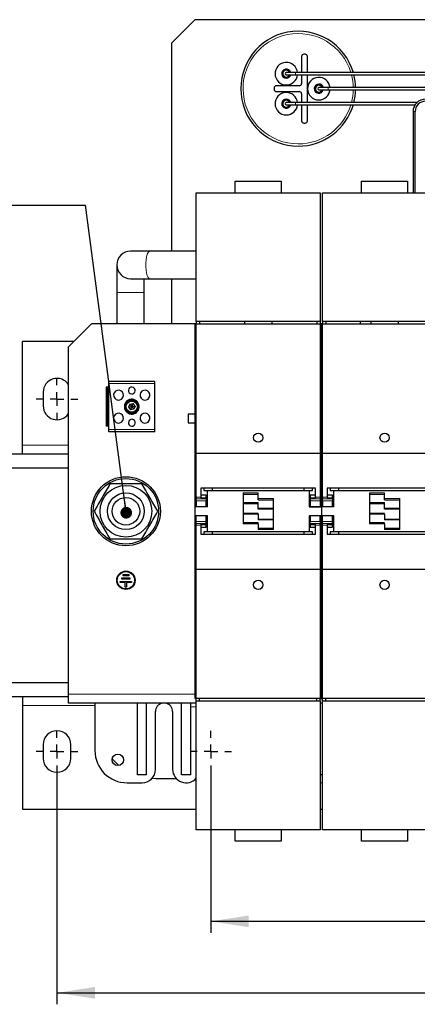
# Model space of a CAD drawing. Header units: millimetres. Extents: x 5 to 418, y 2 to 292.
# Tile 3 of 36: x 55 to 90, y 63 to 148. Entities that reach past the tile are written whole.
import ezdxf

# ---------------------------------------------------------------- set-up
doc = ezdxf.new("R2010")
doc.units = ezdxf.units.MM
doc.layers.add('SLD-0', color=7, linetype='Continuous')
doc.styles.add('SLDTEXTSTYLE0', font='TXT', dxfattribs={"width": 0.605})
doc.dimstyles.new('SLDDIMSTYLE0', dxfattribs={"dimtxt": 3.5, "dimasz": 3.302, "dimexe": 0, "dimexo": 0.0625, "dimgap": 0.875, "dimtad": 1, "dimlfac": 5, "dimrnd": 1e-09, "dimzin": 12, "dimdsep": 46, "dimtxsty": 'SLDTEXTSTYLE0', "dimsah": 1, "dimcen": 0.09, "dimadec": 0, "dimazin": 3, "dimtfac": 1, "dimtofl": 0, "dimtmove": 0, "dimatfit": 3, "dimfxl": 1, "dimfrac": 2, "dimtolj": 1, "dimtzin": 12, "dimarcsym": 0})
doc.dimstyles.new('SLDDIMSTYLE4', dxfattribs={"dimtxt": 0.18, "dimasz": 1.016, "dimexe": 0, "dimexo": 0.0625, "dimgap": 0, "dimtad": 0, "dimtih": 1, "dimtoh": 1, "dimdec": 0, "dimrnd": 1e-09, "dimzin": 0, "dimdsep": 46, "dimtxsty": 'Standard', "dimblk1": 'DOT', "dimblk2": 'DOT', "dimsah": 1, "dimcen": 0.09, "dimadec": 0, "dimazin": 0, "dimtfac": 1.016, "dimtdec": 0, "dimtofl": 0, "dimtmove": 0, "dimatfit": 3, "dimldrblk": 'DOT', "dimfxl": 1, "dimfrac": 2, "dimtolj": 1, "dimtzin": 0, "dimarcsym": 0})

# ---------------------------------------------------------------- blocks, each defined once
blk = doc.blocks.new('_D_6')
at = {"layer": 'SLD-0', "color": 7}
for p, q in [((72.121, 82.816), (72.121, 68.847)), ((135.321, 82.816), (135.321, 68.847)), ((72.121, 69.847), (135.321, 69.847))]:
    blk.add_line(p, q, dxfattribs=at)
for points in [[(72.121, 69.847), (75.423, 69.339), (75.423, 70.355)], [(135.321, 69.847), (132.019, 70.355), (132.019, 69.339)]]:
    blk.add_solid(points, dxfattribs=at)
at = {"layer": 'SLD-0', "color": 7, "insert": (99.711, 74.359), "char_height": 3.5, "attachment_point": 1, "style": 'SLDTEXTSTYLE0'}
blk.add_mtext('316', dxfattribs=at)
blk = doc.blocks.new('_D_7')
at = {"layer": 'SLD-0', "color": 7}
for p, q in [((58.721, 82.816), (58.721, 62.629)), ((148.721, 82.816), (148.721, 62.629)), ((58.721, 63.629), (148.721, 63.629))]:
    blk.add_line(p, q, dxfattribs=at)
for points in [[(58.721, 63.629), (62.023, 63.121), (62.023, 64.137)], [(148.721, 63.629), (145.419, 64.137), (145.419, 63.121)]]:
    blk.add_solid(points, dxfattribs=at)
at = {"layer": 'SLD-0', "color": 7, "insert": (99.711, 68.141), "char_height": 3.5, "attachment_point": 1, "style": 'SLDTEXTSTYLE0'}
blk.add_mtext('450', dxfattribs=at)
blk = doc.blocks.new('SW_NOTE_0_2')
at = {"layer": 'SLD-0', "color": 0}
blk.add_line((-30.44, 0), (0, 0), dxfattribs=at)
at = {"layer": 'SLD-0', "color": 0, "attachment_point": 1, "style": 'SLDTEXTSTYLE0'}
for s, insert, char_height in [('M16 Erdung', (-30.849, 9.824), 3.5), ('protective earth', (-29.658, 4.159), 3.175)]:
    blk.add_mtext(s, dxfattribs=dict(at, insert=insert, char_height=char_height))
blk = doc.blocks.new('_Dot')
at = {"color": 0, "linetype": 'ByBlock', "lineweight": -2}
blk.add_line((-0.5, 0), (-1, 0), dxfattribs=at)
at = {"color": 0, "linetype": 'ByBlock', "const_width": 0.5}
blk.add_lwpolyline([(-0.25, 0, 1), (0.25, 0, 1)], format="xyb", close=True, dxfattribs=at)
blk = doc.blocks.new('SW_CENTERMARKSYMBOL_0')
at = {"layer": 'SLD-0', "color": 0}
for p, q in [((0, 1.2), (0, 1.8)), ((-1.2, 0), (-1.8, 0)), ((0, 0), (-0.6, 0)), ((0, 0), (0, 0.6)), ((0, 0), (0, -0.6)), ((0, 0), (0.6, 0)), ((1.2, 0), (1.8, 0)), ((0, -1.2), (0, -1.8))]:
    blk.add_line(p, q, dxfattribs=at)
blk = doc.blocks.new('SW_CENTERMARKSYMBOL_4')
at = {"layer": 'SLD-0', "color": 0}
for p, q in [((0, 1.2), (0, 1.8)), ((-1.2, 0), (-1.8, 0)), ((0, 0), (-0.6, 0)), ((0, 0), (0, 0.6)), ((0, 0), (0, -0.6)), ((0, 0), (0.6, 0)), ((1.2, 0), (1.8, 0)), ((0, -1.2), (0, -1.8))]:
    blk.add_line(p, q, dxfattribs=at)
blk = doc.blocks.new('SW_CENTERMARKSYMBOL_5')
at = {"layer": 'SLD-0', "color": 0}
for p, q in [((0, 1.2), (0, 1.8)), ((-1.2, 0), (-1.8, 0)), ((0, 0), (-0.6, 0)), ((0, 0), (0, 0.6)), ((0, 0), (0, -0.6)), ((0, 0), (0.6, 0)), ((1.2, 0), (1.8, 0)), ((0, -1.2), (0, -1.8))]:
    blk.add_line(p, q, dxfattribs=at)

msp = doc.modelspace()

# ---------------------------------------------------------------- linework, layer by layer
at = {"color": 7, "linetype": 'Continuous', "lineweight": 25}
for p, q in [((70.7213, 148.2761), (68.7213, 146.2761)), ((136.7213, 148.2761), (70.7213, 148.2761)), ((68.7213, 128.1461), (68.7213, 146.2761)), ((80.0213, 145.0761), (80.0213, 143.6731)), ((80.3213, 145.2761), (80.2213, 145.2761)), ((80.5213, 143.6731), (80.5213, 145.0761)), ((79.4873, 143.6731), (78.6873, 143.6731)), ((78.6873, 143.4931), (79.4873, 143.4931)), ((101.7243, 143.6731), (79.4873, 143.6731)), ((79.4873, 143.4931), (101.7243, 143.4931)), ((80.0213, 143.4931), (80.0213, 142.7261)), ((80.5213, 141.0591), (80.5213, 143.4931)), ((77.6213, 142.3261), (77.6213, 142.2261)), ((79.8213, 142.5261), (77.8213, 142.5261)), ((82.3213, 142.3661), (81.5213, 142.3661)), ((81.5213, 142.1861), (82.3213, 142.1861)), ((104.5583, 142.3661), (82.3213, 142.3661)), ((82.3213, 142.1861), (104.5583, 142.1861)), ((77.8213, 142.0261), (79.8213, 142.0261)), ((80.0213, 141.8261), (80.0213, 141.0591)), ((79.4873, 141.0591), (78.6873, 141.0591)), ((78.6873, 140.8791), (79.4873, 140.8791)), ((90.0542, 141.0591), (79.4873, 141.0591)), ((79.4873, 140.8791), (89.9045, 140.8791)), ((80.0213, 140.8791), (80.0213, 139.4761)), ((80.5213, 139.4761), (80.5213, 140.8791)), ((89.7225, 140.2761), (89.7225, 133.2161)), ((89.9025, 133.2161), (89.9025, 140.2761)), ((80.2213, 139.2761), (80.3213, 139.2761)), ((74.2413, 133.2161), (74.2413, 134.2161)), ((74.2413, 134.2161), (78.2413, 134.2161)), ((78.2413, 134.2161), (78.2413, 133.2161)), ((85.2413, 133.2161), (85.2413, 134.2161)), ((85.2413, 134.2161), (89.2413, 134.2161)), ((89.2413, 134.2161), (89.2413, 133.2161)), ((70.8413, 133.2161), (81.6413, 133.2161)), ((70.8413, 122.0161), (70.8413, 133.2161)), ((81.6413, 133.2161), (81.6413, 122.0161)), ((81.8413, 133.2161), (92.6413, 133.2161)), ((81.8413, 122.0161), (81.8413, 133.2161)), ((66.8065, 128.1461), (65.1213, 128.1461)), ((70.8413, 128.1461), (66.8065, 128.1461)), ((63.9213, 126.9461), (63.9213, 124.5461)), ((65.1213, 125.7461), (66.8065, 125.7461)), ((66.3213, 124.5461), (66.3213, 125.7461)), ((66.8065, 125.7461), (70.8413, 125.7461)), ((68.7213, 121.8161), (68.7213, 125.7461)), ((63.9213, 124.5461), (63.9213, 121.8161)), ((66.3213, 121.8161), (66.3213, 124.5461)), ((61.7213, 121.8161), (59.7213, 119.8161)), ((70.7413, 121.8161), (61.7213, 121.8161)), ((70.8413, 121.8161), (70.7413, 121.8161)), ((70.7413, 119.9861), (70.7413, 121.8161)), ((81.6413, 122.0161), (70.8413, 122.0161)), ((70.8413, 122.0161), (70.8413, 121.8161)), ((70.8413, 121.8161), (81.6413, 121.8161)), ((70.8413, 110.5757), (70.8413, 121.8161)), ((71.1413, 122.0161), (71.1413, 121.8161)), ((75.0413, 122.0161), (75.0413, 121.8161)), ((77.4413, 121.8161), (77.4413, 122.0161)), ((81.3413, 122.0161), (81.3413, 121.8161)), ((81.6413, 122.0161), (81.6413, 121.8161)), ((81.6413, 121.8161), (81.6413, 110.5757)), ((81.7413, 121.8161), (81.6413, 121.8161)), ((81.7413, 119.9861), (81.7413, 121.8161)), ((81.8413, 121.8161), (81.7413, 121.8161)), ((92.6413, 122.0161), (81.8413, 122.0161)), ((81.8413, 122.0161), (81.8413, 121.8161)), ((81.8413, 121.8161), (92.6413, 121.8161)), ((81.8413, 110.5757), (81.8413, 121.8161)), ((82.1413, 122.0161), (82.1413, 121.8161)), ((85.1213, 122.0161), (85.1213, 121.8161)), ((86.0413, 122.0161), (86.0413, 121.8161)), ((88.4413, 121.8161), (88.4413, 122.0161)), ((60.1813, 120.2761), (55.7213, 120.2761)), ((55.7213, 111.2761), (55.7213, 120.2761)), ((70.7413, 107.8182), (70.7413, 119.9861)), ((70.8413, 119.9861), (70.7413, 119.9861)), ((81.6413, 119.9861), (81.7413, 119.9861)), ((81.7413, 107.8182), (81.7413, 119.9861)), ((81.8413, 119.9861), (81.7413, 119.9861)), ((59.7213, 89.6161), (59.7213, 119.8161)), ((67.2413, 116.8161), (63.2213, 116.8161)), ((63.2213, 116.6161), (63.2213, 116.8161)), ((63.2213, 112.6161), (63.2213, 116.6161)), ((67.2413, 116.6161), (67.2413, 116.8161)), ((67.2413, 112.6161), (67.2413, 116.6161)), ((57.5213, 115.8761), (57.5213, 114.6761)), ((63.0113, 116.3011), (63.0113, 112.9311)), ((63.1313, 116.3011), (63.0113, 116.3011)), ((63.1313, 116.3011), (63.1313, 112.9311)), ((63.2213, 116.3011), (63.1313, 116.3011)), ((65.0557, 114.8452), (64.9451, 114.5786)), ((65.0557, 114.8452), (65.3419, 114.8828)), ((65.0557, 114.8452), (65.2313, 114.6161)), ((65.3419, 114.8828), (65.2313, 114.6161)), ((65.5176, 114.6537), (65.3419, 114.8828)), ((64.9451, 114.5786), (65.2313, 114.6161)), ((64.9451, 114.5786), (65.1208, 114.3495)), ((65.2313, 114.6161), (65.1208, 114.3495)), ((65.407, 114.387), (65.1208, 114.3495)), ((65.2313, 114.6161), (65.5176, 114.6537)), ((65.2313, 114.6161), (65.407, 114.387)), ((65.5176, 114.6537), (65.407, 114.387)), ((70.7413, 113.9741), (70.1313, 113.9741)), ((70.1313, 113.9741), (70.1313, 113.2181)), ((70.1313, 113.2181), (70.7413, 113.2181)), ((63.1313, 112.9311), (63.0113, 112.9311)), ((63.2213, 112.9311), (63.1313, 112.9311)), ((63.2213, 112.4161), (63.2213, 112.6161)), ((67.2413, 112.4161), (63.2213, 112.4161)), ((67.2413, 112.4161), (67.2413, 112.6161)), ((55.7213, 110.4761), (55.7213, 111.2761)), ((70.8413, 110.5757), (81.6413, 110.5757)), ((70.8413, 106.7293), (70.8413, 110.5757)), ((81.6413, 110.5757), (81.6413, 106.7293)), ((81.8413, 110.5757), (92.6413, 110.5757)), ((81.8413, 106.7293), (81.8413, 110.5757)), ((59.7213, 110.4761), (54.2213, 110.4761)), ((59.7213, 109.2761), (54.2213, 109.2761)), ((70.8413, 107.8182), (70.7413, 107.8182)), ((70.7413, 106.7697), (70.7413, 107.8182)), ((81.2413, 107.5167), (71.2413, 107.5167)), ((71.2413, 107.5167), (71.2413, 106.7293)), ((71.5113, 107.5167), (71.5113, 107.3161)), ((71.5113, 107.3161), (71.8113, 107.3161)), ((71.8113, 105.9161), (71.8113, 107.3161)), ((71.8113, 107.3161), (80.6713, 107.3161)), ((72.2413, 107.5167), (72.2413, 107.3161)), ((74.9213, 107.1161), (74.9213, 104.4161)), ((76.2413, 106.6161), (76.2413, 107.1161)), ((80.2413, 107.3161), (80.2413, 107.5167)), ((80.6713, 107.3161), (80.6713, 105.9161)), ((80.6713, 107.3161), (80.9713, 107.3161)), ((80.9713, 107.3161), (80.9713, 107.5167)), ((81.2413, 106.7293), (81.2413, 107.5167)), ((81.7413, 107.8182), (81.6413, 107.8182)), ((81.7413, 106.7697), (81.7413, 107.8182)), ((81.8413, 107.8182), (81.7413, 107.8182)), ((92.2413, 107.5167), (82.2413, 107.5167)), ((82.2413, 107.5167), (82.2413, 106.7293)), ((82.5113, 107.5167), (82.5113, 107.3161)), ((82.5113, 107.3161), (82.8113, 107.3161)), ((82.8113, 105.9161), (82.8113, 107.3161)), ((82.8113, 107.3161), (91.6713, 107.3161)), ((83.2413, 107.5167), (83.2413, 107.3161)), ((85.9213, 107.1161), (85.9213, 104.4161)), ((87.2413, 106.6161), (87.2413, 107.1161)), ((70.7413, 105.9161), (70.7413, 106.7697)), ((70.8413, 106.7293), (70.8413, 106.5879)), ((70.8413, 106.4161), (70.8413, 106.5879)), ((70.8413, 106.4161), (70.8413, 105.9211)), ((71.7113, 106.9111), (71.2413, 106.9111)), ((71.2413, 106.7293), (71.2413, 106.6785)), ((71.2413, 106.6957), (71.7113, 106.6957)), ((71.2413, 106.6785), (71.7113, 106.6785)), ((71.7113, 106.6957), (71.7113, 106.9111)), ((71.7113, 106.6785), (71.7113, 106.6957)), ((71.7113, 106.6785), (71.7113, 106.5879)), ((71.7113, 106.5879), (71.7113, 106.4161)), ((71.7113, 105.9211), (71.7113, 106.4161)), ((74.9213, 107.0161), (76.2413, 107.0161)), ((74.9213, 106.2061), (76.2413, 106.2061)), ((76.2413, 106.5161), (76.2413, 106.6161)), ((76.2413, 106.5161), (77.5613, 106.5161)), ((76.2413, 105.7725), (76.2413, 106.2725)), ((77.5613, 103.9161), (77.5613, 106.6161)), ((81.2413, 106.9111), (80.7713, 106.9111)), ((80.7713, 106.9111), (80.7713, 106.6957)), ((80.7713, 106.6957), (80.7713, 106.6785)), ((80.7713, 106.6957), (81.2413, 106.6957)), ((80.7713, 106.6785), (80.7713, 106.5879)), ((80.7713, 106.6785), (81.2413, 106.6785)), ((80.7713, 106.5879), (80.7713, 106.4161)), ((80.7713, 106.4161), (80.7713, 105.9211)), ((81.2413, 106.7293), (81.2413, 106.6785)), ((81.6413, 106.7293), (81.6413, 106.5879)), ((81.6413, 106.5879), (81.6413, 106.4161)), ((81.6413, 106.4161), (81.6413, 105.9211)), ((81.7413, 105.9161), (81.7413, 106.7697)), ((81.8413, 106.7293), (81.8413, 106.5879)), ((81.8413, 106.4161), (81.8413, 106.5879)), ((81.8413, 106.4161), (81.8413, 105.9211)), ((82.7113, 106.9111), (82.2413, 106.9111)), ((82.2413, 106.7293), (82.2413, 106.6785)), ((82.2413, 106.6957), (82.7113, 106.6957)), ((82.2413, 106.6785), (82.7113, 106.6785)), ((82.7113, 106.6957), (82.7113, 106.9111)), ((82.7113, 106.6785), (82.7113, 106.6957)), ((82.7113, 106.6785), (82.7113, 106.5879)), ((82.7113, 106.5879), (82.7113, 106.4161)), ((82.7113, 105.9211), (82.7113, 106.4161)), ((85.9213, 107.0161), (87.2413, 107.0161)), ((85.9213, 106.2061), (87.2413, 106.2061)), ((87.2413, 106.5161), (87.2413, 106.6161)), ((87.2413, 106.5161), (88.5613, 106.5161)), ((87.2413, 105.7725), (87.2413, 106.2725)), ((88.5613, 103.9161), (88.5613, 106.6161)), ((71.8113, 105.9161), (70.7413, 105.9161)), ((70.7413, 105.1161), (70.7413, 105.9161)), ((70.8413, 105.9211), (71.7113, 105.9211)), ((76.2413, 105.7535), (76.2413, 105.7725)), ((76.2413, 105.7061), (76.2413, 105.7535)), ((77.5613, 105.7061), (76.2413, 105.7061)), ((80.6713, 105.9161), (81.7413, 105.9161)), ((80.7713, 105.9211), (81.6413, 105.9211)), ((81.7413, 105.9161), (81.7413, 105.1161)), ((82.8113, 105.9161), (81.7413, 105.9161)), ((81.8413, 105.9211), (82.7113, 105.9211)), ((87.2413, 105.7535), (87.2413, 105.7725)), ((87.2413, 105.7061), (87.2413, 105.7535)), ((88.5613, 105.7061), (87.2413, 105.7061)), ((71.8113, 105.1161), (70.7413, 105.1161)), ((70.7413, 104.2626), (70.7413, 105.1161)), ((71.7113, 105.1111), (70.8413, 105.1111)), ((70.8413, 104.6161), (70.8413, 105.1111)), ((70.8413, 104.4444), (70.8413, 104.6161)), ((71.7113, 104.6161), (71.7113, 105.1111)), ((71.7113, 104.4444), (71.7113, 104.6161)), ((71.8113, 103.7161), (71.8113, 105.1161)), ((76.2413, 105.3261), (74.9213, 105.3261)), ((76.2413, 104.5161), (74.9213, 104.5161)), ((76.2413, 105.2787), (76.2413, 105.3261)), ((76.2413, 105.2597), (76.2413, 105.2787)), ((76.2413, 105.2597), (76.2413, 104.7597)), ((76.2413, 104.8261), (77.5613, 104.8261)), ((76.2413, 104.4161), (76.2413, 104.5161)), ((81.7413, 105.1161), (80.6713, 105.1161)), ((80.6713, 105.1161), (80.6713, 103.7161)), ((81.6413, 105.1111), (80.7713, 105.1111)), ((80.7713, 105.1111), (80.7713, 104.6161)), ((80.7713, 104.4444), (80.7713, 104.6161)), ((81.6413, 104.6161), (81.6413, 105.1111)), ((81.6413, 104.6161), (81.6413, 104.4444)), ((81.7413, 104.2626), (81.7413, 105.1161)), ((82.8113, 105.1161), (81.7413, 105.1161)), ((82.7113, 105.1111), (81.8413, 105.1111)), ((81.8413, 104.6161), (81.8413, 105.1111)), ((81.8413, 104.4444), (81.8413, 104.6161)), ((82.7113, 104.6161), (82.7113, 105.1111)), ((82.7113, 104.4444), (82.7113, 104.6161)), ((82.8113, 103.7161), (82.8113, 105.1161)), ((87.2413, 105.3261), (85.9213, 105.3261)), ((87.2413, 104.5161), (85.9213, 104.5161)), ((87.2413, 105.2787), (87.2413, 105.3261)), ((87.2413, 105.2597), (87.2413, 105.2787)), ((87.2413, 105.2597), (87.2413, 104.7597)), ((87.2413, 104.8261), (88.5613, 104.8261)), ((87.2413, 104.4161), (87.2413, 104.5161)), ((70.7413, 103.214), (70.7413, 104.2626)), ((70.8413, 104.303), (70.8413, 104.4444)), ((70.8413, 100.4565), (70.8413, 104.303)), ((71.7113, 104.3537), (71.2413, 104.3537)), ((71.2413, 104.303), (71.2413, 104.3537)), ((71.7113, 104.3366), (71.2413, 104.3366)), ((71.2413, 104.303), (71.2413, 103.5156)), ((71.2413, 104.1211), (71.7113, 104.1211)), ((71.8113, 103.7161), (71.5113, 103.7161)), ((71.5113, 103.7161), (71.5113, 103.5156)), ((71.7113, 104.3537), (71.7113, 104.4444)), ((71.7113, 104.3366), (71.7113, 104.3537)), ((71.7113, 104.1211), (71.7113, 104.3366)), ((80.6713, 103.7161), (71.8113, 103.7161)), ((72.2413, 103.7161), (72.2413, 103.5156)), ((76.2413, 104.4161), (76.2413, 103.9161)), ((77.5613, 104.0161), (76.2413, 104.0161)), ((80.2413, 103.5156), (80.2413, 103.7161)), ((80.9713, 103.7161), (80.6713, 103.7161)), ((80.7713, 104.3537), (80.7713, 104.4444)), ((81.2413, 104.3537), (80.7713, 104.3537)), ((80.7713, 104.3537), (80.7713, 104.3366)), ((81.2413, 104.3366), (80.7713, 104.3366)), ((80.7713, 104.3366), (80.7713, 104.1211)), ((80.7713, 104.1211), (81.2413, 104.1211)), ((80.9713, 103.5156), (80.9713, 103.7161)), ((81.2413, 104.303), (81.2413, 104.3537)), ((81.2413, 103.5156), (81.2413, 104.303)), ((81.6413, 104.303), (81.6413, 104.4444)), ((81.6413, 104.303), (81.6413, 100.4565)), ((81.7413, 103.214), (81.7413, 104.2626)), ((81.8413, 104.303), (81.8413, 104.4444)), ((81.8413, 100.4565), (81.8413, 104.303)), ((82.7113, 104.3537), (82.2413, 104.3537)), ((82.2413, 104.303), (82.2413, 104.3537)), ((82.7113, 104.3366), (82.2413, 104.3366)), ((82.2413, 104.303), (82.2413, 103.5156)), ((82.2413, 104.1211), (82.7113, 104.1211)), ((82.8113, 103.7161), (82.5113, 103.7161)), ((82.5113, 103.7161), (82.5113, 103.5156)), ((82.7113, 104.3537), (82.7113, 104.4444)), ((82.7113, 104.3366), (82.7113, 104.3537)), ((82.7113, 104.1211), (82.7113, 104.3366)), ((91.6713, 103.7161), (82.8113, 103.7161)), ((83.2413, 103.7161), (83.2413, 103.5156)), ((87.2413, 104.4161), (87.2413, 103.9161)), ((88.5613, 104.0161), (87.2413, 104.0161)), ((70.7413, 91.0461), (70.7413, 103.214)), ((70.8413, 103.214), (70.7413, 103.214)), ((71.2413, 103.5156), (81.2413, 103.5156)), ((81.6413, 103.214), (81.7413, 103.214)), ((81.7413, 91.0461), (81.7413, 103.214)), ((81.8413, 103.214), (81.7413, 103.214)), ((82.2413, 103.5156), (92.2413, 103.5156)), ((81.6413, 100.4565), (70.8413, 100.4565)), ((70.8413, 89.2161), (70.8413, 100.4565)), ((81.6413, 100.4565), (81.6413, 89.2161)), ((92.6413, 100.4565), (81.8413, 100.4565)), ((81.8413, 89.2161), (81.8413, 100.4565)), ((64.221, 99.315), (64.2212, 99.415)), ((64.2212, 99.415), (65.2212, 99.4133)), ((64.3715, 99.6147), (64.3717, 99.7147)), ((65.0715, 99.6135), (64.3715, 99.6147)), ((64.3717, 99.7147), (65.0717, 99.7135)), ((64.472, 99.9146), (64.4722, 100.0146)), ((64.972, 99.9137), (64.472, 99.9146)), ((64.4722, 100.0146), (64.9722, 100.0137)), ((64.9722, 100.0137), (64.972, 99.9137)), ((65.0717, 99.7135), (65.0715, 99.6135)), ((65.2212, 99.4133), (65.221, 99.3133)), ((64.671, 99.3142), (64.221, 99.315)), ((64.6703, 98.9142), (64.671, 99.3142)), ((64.7703, 98.914), (64.6703, 98.9142)), ((64.771, 99.314), (64.7703, 98.914)), ((65.221, 99.3133), (64.771, 99.314)), ((70.8413, 91.0461), (70.7413, 91.0461)), ((70.7413, 89.2161), (70.7413, 91.0461)), ((81.7413, 91.0461), (81.6413, 91.0461)), ((81.7413, 89.2161), (81.7413, 91.0461)), ((81.8413, 91.0461), (81.7413, 91.0461)), ((54.2213, 90.6161), (59.7213, 90.6161)), ((54.2213, 89.4161), (59.7213, 89.4161)), ((55.7213, 89.4161), (55.7213, 88.6161)), ((59.7213, 88.8161), (59.7213, 89.6161)), ((70.8413, 89.2161), (70.7413, 89.2161)), ((81.6413, 89.2161), (70.8413, 89.2161)), ((70.8413, 89.0161), (70.8413, 89.2161)), ((71.1413, 89.0161), (71.1413, 89.2161)), ((81.3413, 89.0161), (81.3413, 89.2161)), ((81.6413, 89.0161), (81.6413, 89.2161)), ((81.6413, 89.2161), (81.7413, 89.2161)), ((81.8413, 89.2161), (81.7413, 89.2161)), ((92.6413, 89.2161), (81.8413, 89.2161)), ((81.8413, 89.0161), (81.8413, 89.2161)), ((82.1413, 89.0161), (82.1413, 89.2161)), ((55.7213, 88.6161), (55.7213, 79.6161)), ((70.8413, 88.8161), (59.7213, 88.8161)), ((62.0213, 88.8161), (62.0213, 84.6961)), ((65.7213, 82.5861), (65.7213, 88.8161)), ((66.5213, 82.5861), (66.5213, 88.8161)), ((69.5613, 82.5861), (69.5613, 88.8161)), ((70.3613, 82.5861), (70.3613, 88.8161)), ((70.8413, 89.0161), (81.6413, 89.0161)), ((70.8413, 77.8161), (70.8413, 89.0161)), ((81.6413, 89.0161), (81.6413, 77.8161)), ((81.8413, 88.8161), (81.6413, 88.8161)), ((81.8413, 89.0161), (92.6413, 89.0161)), ((81.8413, 77.8161), (81.8413, 89.0161)), ((67.2913, 83.0561), (67.2913, 88.0861)), ((68.7913, 88.0861), (68.7913, 83.0661)), ((57.5213, 85.2161), (57.5213, 84.0161)), ((59.9213, 84.0161), (59.9213, 85.2161)), ((66.5213, 82.5861), (65.7213, 82.5861)), ((67.3213, 82.2461), (66.9734, 82.2583)), ((69.1268, 82.2461), (67.3213, 82.2461)), ((70.3613, 82.5861), (69.5613, 82.5861)), ((81.8413, 82.5861), (81.6413, 82.5861)), ((64.8213, 81.8961), (66.1313, 81.8961)), ((55.7213, 79.6161), (70.8413, 79.6161)), ((81.6413, 79.6161), (81.8413, 79.6161)), ((81.6413, 77.8161), (70.8413, 77.8161)), ((74.2413, 76.8161), (74.2413, 77.8161)), ((78.2413, 77.8161), (78.2413, 76.8161)), ((92.6413, 77.8161), (81.8413, 77.8161)), ((85.2413, 76.8161), (85.2413, 77.8161)), ((89.2413, 77.8161), (89.2413, 76.8161)), ((78.2413, 76.8161), (74.2413, 76.8161)), ((89.2413, 76.8161), (85.2413, 76.8161))]:
    msp.add_line(p, q, dxfattribs=at)
at = {"color": 7, "linetype": 'Continuous', "lineweight": 18}
for p, q in [((79.4873, 143.6731), (79.4873, 143.4931)), ((82.3213, 142.3661), (82.3213, 142.1861)), ((79.4873, 141.0591), (79.4873, 140.8791)), ((89.7435, 140.2761), (89.7225, 140.2761)), ((89.9025, 140.2761), (89.7435, 140.2761)), ((63.9213, 124.5461), (66.3213, 124.5461)), ((67.2413, 116.6161), (63.2213, 116.6161)), ((64.9676, 115.0988), (64.9497, 115.1317)), ((65.495, 114.1335), (65.513, 114.1005)), ((67.2413, 112.6161), (63.2213, 112.6161)), ((59.7213, 111.2761), (55.7213, 111.2761)), ((76.2413, 107.1161), (74.9213, 107.1161)), ((87.2413, 107.1161), (85.9213, 107.1161)), ((70.8413, 106.7697), (70.7413, 106.7697)), ((71.2413, 106.7293), (70.8413, 106.7293)), ((71.7113, 106.5879), (70.8413, 106.5879)), ((71.7113, 106.4161), (70.8413, 106.4161)), ((71.8113, 106.7697), (71.7113, 106.7697)), ((76.2413, 106.2725), (74.9213, 106.2725)), ((74.9213, 106.2535), (76.2413, 106.2535)), ((77.5613, 106.6161), (76.2413, 106.6161)), ((80.6713, 106.7697), (80.7713, 106.7697)), ((80.7713, 106.5879), (81.6413, 106.5879)), ((81.6413, 106.4161), (80.7713, 106.4161)), ((81.6413, 106.7293), (81.2413, 106.7293)), ((81.6413, 106.7697), (81.7413, 106.7697)), ((81.8413, 106.7697), (81.7413, 106.7697)), ((82.2413, 106.7293), (81.8413, 106.7293)), ((82.7113, 106.5879), (81.8413, 106.5879)), ((82.7113, 106.4161), (81.8413, 106.4161)), ((82.8113, 106.7697), (82.7113, 106.7697)), ((87.2413, 106.2725), (85.9213, 106.2725)), ((85.9213, 106.2535), (87.2413, 106.2535)), ((88.5613, 106.6161), (87.2413, 106.6161)), ((77.5613, 105.7725), (76.2413, 105.7725)), ((76.2413, 105.7535), (77.5613, 105.7535)), ((88.5613, 105.7725), (87.2413, 105.7725)), ((87.2413, 105.7535), (88.5613, 105.7535)), ((70.8413, 104.6161), (71.7113, 104.6161)), ((76.2413, 105.2787), (74.9213, 105.2787)), ((74.9213, 105.2597), (76.2413, 105.2597)), ((77.5613, 104.7787), (76.2413, 104.7787)), ((76.2413, 104.7597), (77.5613, 104.7597)), ((80.7713, 104.6161), (81.6413, 104.6161)), ((81.8413, 104.6161), (82.7113, 104.6161)), ((87.2413, 105.2787), (85.9213, 105.2787)), ((85.9213, 105.2597), (87.2413, 105.2597)), ((88.5613, 104.7787), (87.2413, 104.7787)), ((87.2413, 104.7597), (88.5613, 104.7597)), ((70.8413, 104.2626), (70.7413, 104.2626)), ((71.7113, 104.4444), (70.8413, 104.4444)), ((70.8413, 104.303), (71.2413, 104.303)), ((71.8113, 104.2626), (71.7113, 104.2626)), ((74.9213, 104.4161), (76.2413, 104.4161)), ((76.2413, 103.9161), (77.5613, 103.9161)), ((80.7713, 104.2626), (80.6713, 104.2626)), ((80.7713, 104.4444), (81.6413, 104.4444)), ((81.2413, 104.303), (81.6413, 104.303)), ((81.7413, 104.2626), (81.6413, 104.2626)), ((81.8413, 104.2626), (81.7413, 104.2626)), ((82.7113, 104.4444), (81.8413, 104.4444)), ((81.8413, 104.303), (82.2413, 104.303)), ((82.8113, 104.2626), (82.7113, 104.2626)), ((85.9213, 104.4161), (87.2413, 104.4161)), ((87.2413, 103.9161), (88.5613, 103.9161)), ((70.7413, 89.6161), (59.7213, 89.6161)), ((55.7213, 88.6161), (62.0213, 88.6161)), ((70.8413, 88.5061), (70.3613, 88.5061))]:
    msp.add_line(p, q, dxfattribs=at)
at = {"color": 7, "linetype": 'Continuous', "lineweight": 18, "flags": 128}
msp.add_lwpolyline([(66.8065, 128.1461), (66.7396, 128.1249), (66.6544, 128.0319), (66.5787, 127.8707), (66.5174, 127.6515), (66.4742, 127.3879), (66.4519, 127.0965), (66.4519, 126.7957), (66.4742, 126.5044), (66.5174, 126.2408), (66.5787, 126.0215), (66.6544, 125.8603), (66.7396, 125.7674), (66.8065, 125.7461)], dxfattribs=at)
at = {"color": 7, "linetype": 'Continuous', "lineweight": 25, "flags": 128}
msp.add_lwpolyline([(81.6413, 81.9071), (81.7842, 81.936), (81.8413, 81.9529)], dxfattribs=at)
at = {"color": 7, "linetype": 'Continuous', "lineweight": 25}
for centre, radius in [((65.2313, 114.6161), 0.55), ((65.2313, 114.6161), 0.49), ((76.2413, 111.9171), 0.4), ((87.2413, 111.9171), 0.4), ((64.7213, 105.5161), 3), ((64.7213, 105.5161), 2.85), ((64.7213, 105.5161), 2.25), ((64.7213, 105.5161), 1.6), ((64.7213, 105.5161), 1.2), ((64.7213, 99.5161), 0.8), ((64.7213, 99.5161), 0.75), ((76.2413, 99.1151), 0.4), ((87.2413, 99.1151), 0.4), ((64.0213, 83.8961), 0.5)]:
    msp.add_circle(centre, radius, dxfattribs=at)
for centre, radius, start, end in [((79.7213, 142.2761), 5, 16.224398, 270), ((80.2213, 145.0761), 0.2, 90, 180), ((80.3213, 145.0761), 0.2, 0, 90), ((78.6845, 143.5829), 0.98, 5.280508, 270), ((78.6845, 143.5829), 0.4, 13.030987, 270), ((78.6845, 143.5829), 0.3, 17.495885, 270), ((78.6873, 143.5831), 0.09, 90, 270), ((78.6845, 143.5829), 0.4, 270, 347.025227), ((78.6845, 143.5829), 0.3, 270, 342.580671), ((78.6845, 143.5829), 0.98, 270, 354.741943), ((81.5192, 142.2783), 0.98, 5.144234, 270), ((79.7213, 142.2761), 5, 1.03138, 14.087298), ((77.8213, 142.3261), 0.2, 90, 180), ((77.8213, 142.2261), 0.2, 180, 270), ((79.8213, 142.7261), 0.2, 270, 0), ((81.5192, 142.2783), 0.4, 90, 346.68379), ((81.5192, 142.2783), 0.3, 90, 342.115446), ((81.5213, 142.2761), 0.09, 90, 270), ((81.5192, 142.2783), 0.4, 12.689942, 90), ((81.5192, 142.2783), 0.3, 17.031651, 90), ((81.5192, 142.2783), 0.98, 270, 354.605645), ((79.7213, 142.2761), 5, 345.912702, 358.96862), ((78.6845, 140.9693), 0.98, 5.258057, 270), ((78.6845, 140.9693), 0.4, 90, 346.969013), ((78.6845, 140.9693), 0.4, 12.974773, 90), ((79.8213, 141.8261), 0.2, 0, 90), ((90.8125, 140.2761), 1.09, 90, 180), ((78.6845, 140.9693), 0.3, 90, 342.504115), ((78.6873, 140.9691), 0.09, 90, 270), ((78.6845, 140.9693), 0.3, 17.419329, 90), ((78.6845, 140.9693), 0.98, 270, 354.719492), ((79.7213, 142.2761), 5, 270, 343.775602), ((90.8125, 140.2761), 0.91, 90, 180), ((80.2213, 139.4761), 0.2, 180, 270), ((80.3213, 139.4761), 0.2, 270, 0), ((65.1213, 126.9461), 1.2, 90, 270), ((58.7213, 115.8761), 1.2, 33.55731, 180), ((64.0813, 115.6161), 0.43, 61.35211, 241.35211), ((64.0813, 115.6161), 0.43, 241.35211, 61.35211), ((65.2313, 116.0161), 0.3, 61.35211, 241.35211), ((65.2313, 116.0161), 0.3, 241.35211, 61.35211), ((66.3813, 115.6161), 0.43, 61.35211, 241.35211), ((66.3813, 115.6161), 0.43, 241.35211, 61.35211), ((65.2313, 114.6161), 0.65, 118.64789, 298.64789), ((65.2313, 114.6161), 0.65, 298.64789, 118.64789), ((58.7213, 114.6761), 1.2, 180, 326.44269), ((64.0813, 113.6161), 0.43, 61.35211, 241.35211), ((64.0813, 113.6161), 0.43, 241.35211, 61.35211), ((66.3813, 113.6161), 0.43, 61.35211, 241.35211), ((66.3813, 113.6161), 0.43, 241.35211, 61.35211), ((65.2313, 113.2161), 0.3, 61.35211, 241.35211), ((65.2313, 113.2161), 0.3, 241.35211, 61.35211), ((68.0413, 88.0861), 0.75, 103.261476, 180), ((68.0413, 88.0861), 0.75, 0, 76.738524), ((58.7213, 85.2161), 1.2, 0, 180), ((58.7213, 84.0161), 1.2, 180, 0), ((64.8213, 84.6961), 2.8, 180, 270), ((67.3213, 87.2461), 5, 220.681869, 230.179706), ((66.1313, 83.0561), 1.16, 270, 0), ((69.9613, 83.0661), 1.17, 180, 318.775811)]:
    msp.add_arc(centre, radius, start, end, dxfattribs=at)
at = {"color": 7, "linetype": 'Continuous', "lineweight": 18}
for centre, radius, start, end in [((79.7213, 142.2761), 4.8, 16.920329, 270), ((79.7213, 142.2761), 4.8, 1.074359, 14.687189), ((79.7213, 142.2761), 4.8, 345.312811, 358.925641), ((79.7213, 142.2761), 4.8, 270, 343.079671), ((65.2313, 114.6161), 0.5875, 118.64789, 298.64789), ((65.2313, 114.6161), 0.5875, 298.64789, 118.64789)]:
    msp.add_arc(centre, radius, start, end, dxfattribs=at)
at = {"color": 7, "linetype": 'Continuous', "lineweight": 25}
for points in [[(63.3357, 107.9161), (63.107, 107.52), (62.6451, 106.72), (62.1832, 105.92), (61.9501, 105.5161)], [(66.107, 107.9161), (65.6495, 107.9161), (64.7259, 107.9161), (63.802, 107.9161), (63.3357, 107.9161)], [(67.4926, 105.5161), (67.2639, 105.9123), (66.8021, 106.7122), (66.3401, 107.5123), (66.107, 107.9161)], [(61.9501, 105.5161), (62.1788, 105.12), (62.6406, 104.32), (63.1025, 103.52), (63.3357, 103.1161)], [(66.107, 103.1161), (66.3357, 103.5123), (66.7975, 104.3122), (67.2594, 105.1123), (67.4926, 105.5161)], [(63.3357, 103.1161), (63.7931, 103.1161), (64.7168, 103.1161), (65.6406, 103.1161), (66.107, 103.1161)]]:
    msp.add_open_spline(points, degree=3, knots=[0, 0, 0, 0, 0.4952157, 1, 1, 1, 1], dxfattribs=at)

# ---------------------------------------------------------------- block references
at = {"layer": 'SLD-0'}
msp.add_blockref('SW_NOTE_0_2', (61.2141, 132.1322), dxfattribs=at)
at = {"layer": 'SLD-0', "color": 7}
for name, p in [('SW_CENTERMARKSYMBOL_0', (58.7213, 115.2761)), ('SW_CENTERMARKSYMBOL_4', (58.7213, 84.6161)), ('SW_CENTERMARKSYMBOL_5', (72.1213, 84.6161))]:
    msp.add_blockref(name, p, dxfattribs=at)

# ---------------------------------------------------------------- dimensions: what is measured, and where the dimension line sits
for base, p1, p2, picture, middle in [((148.7213, 63.6293), (58.7213, 82.8161), (148.7213, 82.8161), '_D_7', (103.7213, 63.6293)), ((135.3213, 69.8473), (72.1213, 82.8161), (135.3213, 82.8161), '_D_6', (103.7213, 69.8473))]:
    dim = msp.add_linear_dim(base=base, p1=p1, p2=p2, dimstyle='SLDDIMSTYLE0', dxfattribs=at)
    dim.commit()
    dim.dimension.update_dxf_attribs({"geometry": picture, "text_midpoint": middle, "dimtype": 160})

# ---------------------------------------------------------------- leaders
at = {"layer": 'SLD-0'}
msp.add_leader([(64.7496, 105.3904), (61.2141, 132.1322)], dimstyle='SLDDIMSTYLE4', dxfattribs=at)

doc.saveas('drawing.dxf')
